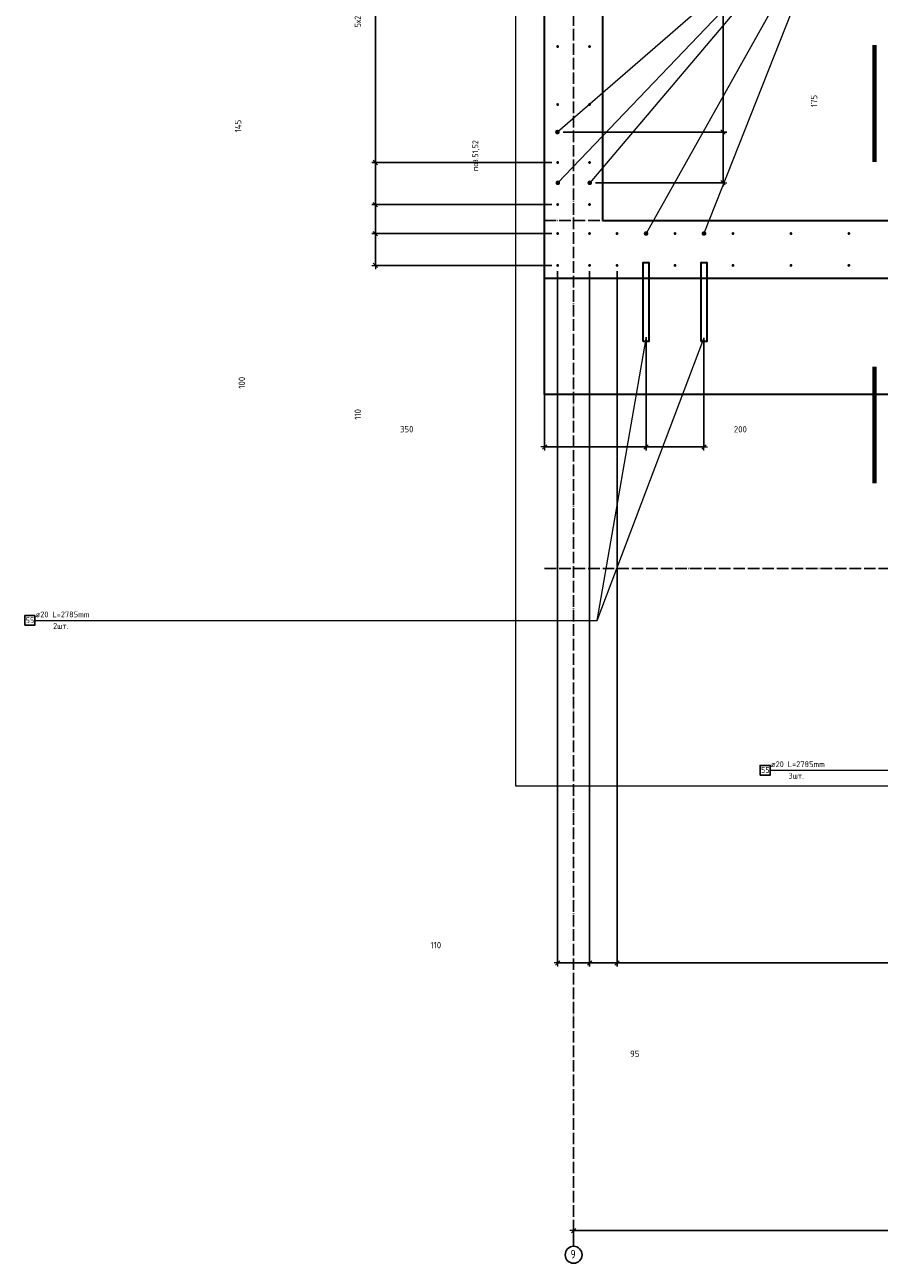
# Model space of a CAD drawing. Header units: millimetres. Extents: x 27309 to 183995, y -852 to 48500.
# Tile 2 of 93: x 123406 to 126355, y 27603 to 31875. Entities that reach past the tile are written whole.
import ezdxf

# ---------------------------------------------------------------- set-up
doc = ezdxf.new("R2010")
doc.units = ezdxf.units.MM
doc.header["$PDMODE"] = 65
doc.linetypes.add('______11', pattern=[50, 40, -5, 0, -5])
doc.linetypes.add('______5', pattern=[110, 80, -10, 10, -10])
for name, color, linetype, lineweight in [('Standard', 7, 'Continuous', 25), ('Арм.стержн. Выпуски', 180, 'Continuous', 35), ('Размерная линия_ общее', 7, 'Continuous', 13)]:
    doc.layers.add(name, color=color, linetype=linetype, lineweight=lineweight)
doc.layers.add('Осевая линия_ общее', color=7, linetype='______5', lineweight=13, true_color=0xa0a0a0)
doc.styles.add('ISOCPEUR', font='ISOCPEUR')
doc.dimstyles.new('DIMSTYLE_3', dxfattribs={"dimtxt": 22, "dimasz": 25, "dimexe": 0, "dimexo": 0, "dimgap": 11, "dimtad": 2, "dimdec": 0, "dimrnd": 5, "dimzin": 12, "dimdsep": 46, "dimtxsty": 'ISOCPEUR', "dimblk1": 'ALL_ML_STRICH', "dimblk2": 'ALL_ML_STRICH', "dimsah": 1, "dimcen": 0, "dimclrd": 7, "dimclre": 256, "dimclrt": 7, "dimadec": 0, "dimazin": 0, "dimtfac": 1, "dimtdec": 0, "dimtix": 1, "dimtmove": 2, "dimatfit": 3, "dimfxl": 0, "dimtzin": 0, "dimlwd": 0, "dimlwe": -3, "dimarcsym": 0})
doc.dimstyles.new('DIMSTYLE_7', dxfattribs={"dimtxt": 22, "dimasz": 25, "dimexe": 0, "dimexo": 0, "dimgap": 11, "dimtad": 0, "dimdec": 0, "dimrnd": 5, "dimzin": 12, "dimdsep": 46, "dimtxsty": 'ISOCPEUR', "dimblk1": 'ALL_ML_STRICH', "dimblk2": 'ALL_ML_STRICH', "dimsah": 1, "dimcen": 0, "dimclrd": 7, "dimclre": 256, "dimclrt": 7, "dimadec": 0, "dimazin": 0, "dimtfac": 1, "dimtdec": 0, "dimtix": 1, "dimtmove": 2, "dimatfit": 3, "dimfxl": 0, "dimtzin": 0, "dimlwd": 0, "dimlwe": -3, "dimarcsym": 0})

# ---------------------------------------------------------------- blocks, each defined once
blk = doc.blocks.new('ALL_ML_STRICH')
at = {"color": 0, "linetype": 'ByBlock', "lineweight": -2}
for p, q in [((-1, 0), (0.5, 0)), ((-0.3, -0.3), (0.3, 0.3)), ((0, -0.5), (0, 0.5))]:
    blk.add_line(p, q, dxfattribs=at)
blk = doc.blocks.new('*D27')
at = {"layer": 'DEFPOINTS', "color": 7, "linetype": 'Continuous', "lineweight": 13, "transparency": 33554687}
for p in [(125300, 27715.7), (125300, 27662.1), (128600, 27662.1)]:
    blk.add_point(p, dxfattribs=at)
at = {"layer": 'Размерная линия_ общее', "color": 253, "linetype": 'Continuous', "lineweight": -2, "true_color": 0xa0a0a0, "transparency": 33554687}
for p, q in [((125300, 27682.1), (125300, 27715.7)), ((128600, 27682.1), (128600, 27715.7))]:
    blk.add_line(p, q, dxfattribs=at)
at = {"layer": 'Размерная линия_ общее', "color": 7, "linetype": 'Continuous', "lineweight": -2, "transparency": 33554687}
blk.add_line((125300, 27715.7), (128600, 27715.7), dxfattribs=at)
at = {"layer": 'Размерная линия_ общее', "color": 7, "linetype": 'Continuous', "lineweight": 13, "transparency": 33554687, "xscale": 25, "yscale": 25, "zscale": 25, "rotation": 180}
blk.add_blockref('ALL_ML_STRICH', (125300, 27715.7), dxfattribs=at)
at = {"layer": 'Размерная линия_ общее', "color": 7, "linetype": 'Continuous', "lineweight": 13, "transparency": 33554687, "xscale": 25, "yscale": 25, "zscale": 25}
blk.add_blockref('ALL_ML_STRICH', (128600, 27715.7), dxfattribs=at)
at = {"layer": 'Размерная линия_ общее', "color": 7, "linetype": 'Continuous', "lineweight": 13, "transparency": 33554687, "insert": (126951.1, 27776.7), "char_height": 22, "width": 88, "attachment_point": 5, "style": 'ISOCPEUR'}
blk.add_mtext('\\A1;{3300}', dxfattribs=at)
blk = doc.blocks.new('*D76')
at = {"layer": 'DEFPOINTS', "color": 7, "linetype": 'Continuous', "lineweight": 13, "transparency": 33554687}
for p in [(125244.1, 31505), (125355.7, 31330), (125815.8, 31330)]:
    blk.add_point(p, dxfattribs=at)
at = {"layer": 'Размерная линия_ общее', "color": 253, "linetype": 'Continuous', "lineweight": -2, "true_color": 0xa0a0a0, "transparency": 33554687}
for p, q in [((125264.1, 31505), (125815.8, 31505)), ((125375.7, 31330), (125815.8, 31330))]:
    blk.add_line(p, q, dxfattribs=at)
at = {"layer": 'Размерная линия_ общее', "color": 7, "linetype": 'Continuous', "lineweight": -2, "transparency": 33554687}
blk.add_line((125815.8, 31330), (125815.8, 31505), dxfattribs=at)
at = {"layer": 'Размерная линия_ общее', "color": 7, "linetype": 'Continuous', "lineweight": 13, "transparency": 33554687, "xscale": 25, "yscale": 25, "zscale": 25}
for p, rotation in [((125815.8, 31505), 90), ((125815.8, 31330), 270)]:
    blk.add_blockref('ALL_ML_STRICH', p, dxfattribs=dict(at, rotation=rotation))
at = {"layer": 'Размерная линия_ общее', "color": 7, "linetype": 'Continuous', "lineweight": 13, "transparency": 33554687, "insert": (126129.8, 31612), "char_height": 22, "width": 66, "attachment_point": 5, "rotation": 90, "style": 'ISOCPEUR'}
blk.add_mtext('\\A1;{175}', dxfattribs=at)
blk = doc.blocks.new('*D77')
at = {"layer": 'DEFPOINTS', "color": 7, "linetype": 'Continuous', "lineweight": 13, "transparency": 33554687}
for p in [(125400, 32450), (125244.1, 31505), (125815.8, 31505)]:
    blk.add_point(p, dxfattribs=at)
at = {"layer": 'Размерная линия_ общее', "color": 253, "linetype": 'Continuous', "lineweight": -2, "true_color": 0xa0a0a0, "transparency": 33554687}
for p, q in [((125420, 32450), (125815.8, 32450)), ((125264.1, 31505), (125815.8, 31505))]:
    blk.add_line(p, q, dxfattribs=at)
at = {"layer": 'Размерная линия_ общее', "color": 7, "linetype": 'Continuous', "lineweight": -2, "transparency": 33554687}
blk.add_line((125815.8, 31505), (125815.8, 32450), dxfattribs=at)
at = {"layer": 'Размерная линия_ общее', "color": 7, "linetype": 'Continuous', "lineweight": 13, "transparency": 33554687, "xscale": 25, "yscale": 25, "zscale": 25}
for p, rotation in [((125815.8, 32450), 90), ((125815.8, 31505), 270)]:
    blk.add_blockref('ALL_ML_STRICH', p, dxfattribs=dict(at, rotation=rotation))
at = {"layer": 'Размерная линия_ общее', "color": 7, "linetype": 'Continuous', "lineweight": 13, "transparency": 33554687, "insert": (125754.8, 31977.5), "char_height": 22, "width": 66, "attachment_point": 5, "rotation": 90, "style": 'ISOCPEUR'}
blk.add_mtext('\\A1;{945}', dxfattribs=at)
blk = doc.blocks.new('*D78')
at = {"layer": 'DEFPOINTS', "color": 7, "linetype": 'Continuous', "lineweight": 13, "transparency": 33554687}
for p in [(125200, 31000), (125550, 30817.5), (125200, 30419.1)]:
    blk.add_point(p, dxfattribs=at)
at = {"layer": 'Размерная линия_ общее', "color": 253, "linetype": 'Continuous', "lineweight": -2, "true_color": 0xa0a0a0, "transparency": 33554687}
for p, q in [((125200, 30980), (125200, 30419.1)), ((125550, 30797.5), (125550, 30419.1))]:
    blk.add_line(p, q, dxfattribs=at)
at = {"layer": 'Размерная линия_ общее', "color": 7, "linetype": 'Continuous', "lineweight": -2, "transparency": 33554687}
blk.add_line((125200, 30419.1), (125550, 30419.1), dxfattribs=at)
at = {"layer": 'Размерная линия_ общее', "color": 7, "linetype": 'Continuous', "lineweight": 13, "transparency": 33554687, "xscale": 25, "yscale": 25, "zscale": 25, "rotation": 180}
blk.add_blockref('ALL_ML_STRICH', (125200, 30419.1), dxfattribs=at)
at = {"layer": 'Размерная линия_ общее', "color": 7, "linetype": 'Continuous', "lineweight": 13, "transparency": 33554687, "xscale": 25, "yscale": 25, "zscale": 25}
blk.add_blockref('ALL_ML_STRICH', (125550, 30419.1), dxfattribs=at)
at = {"layer": 'Размерная линия_ общее', "color": 7, "linetype": 'Continuous', "lineweight": 13, "transparency": 33554687, "insert": (124724.2, 30480), "char_height": 22, "width": 66, "attachment_point": 5, "style": 'ISOCPEUR'}
blk.add_mtext('\\A1;{350}', dxfattribs=at)
blk = doc.blocks.new('*D79')
at = {"layer": 'DEFPOINTS', "color": 7, "linetype": 'Continuous', "lineweight": 13, "transparency": 33554687}
for p in [(125550, 30817.5), (125750, 30815.4), (125550, 30419.1)]:
    blk.add_point(p, dxfattribs=at)
at = {"layer": 'Размерная линия_ общее', "color": 253, "linetype": 'Continuous', "lineweight": -2, "true_color": 0xa0a0a0, "transparency": 33554687}
for p, q in [((125550, 30797.5), (125550, 30419.1)), ((125750, 30795.4), (125750, 30419.1))]:
    blk.add_line(p, q, dxfattribs=at)
at = {"layer": 'Размерная линия_ общее', "color": 7, "linetype": 'Continuous', "lineweight": -2, "transparency": 33554687}
blk.add_line((125550, 30419.1), (125750, 30419.1), dxfattribs=at)
at = {"layer": 'Размерная линия_ общее', "color": 7, "linetype": 'Continuous', "lineweight": 13, "transparency": 33554687, "xscale": 25, "yscale": 25, "zscale": 25, "rotation": 180}
blk.add_blockref('ALL_ML_STRICH', (125550, 30419.1), dxfattribs=at)
at = {"layer": 'Размерная линия_ общее', "color": 7, "linetype": 'Continuous', "lineweight": 13, "transparency": 33554687, "xscale": 25, "yscale": 25, "zscale": 25}
blk.add_blockref('ALL_ML_STRICH', (125750, 30419.1), dxfattribs=at)
at = {"layer": 'Размерная линия_ общее', "color": 7, "linetype": 'Continuous', "lineweight": 13, "transparency": 33554687, "insert": (125875.5, 30479.8), "char_height": 22, "width": 66, "attachment_point": 5, "style": 'ISOCPEUR'}
blk.add_mtext('\\A1;{200}', dxfattribs=at)
blk = doc.blocks.new('*D265')
at = {"layer": 'DEFPOINTS', "color": 7, "linetype": 'Continuous', "lineweight": 13, "transparency": 33554687}
for p in [(125245, 31155), (124616.4, 31045), (125245, 31045)]:
    blk.add_point(p, dxfattribs=at)
at = {"layer": 'Размерная линия_ общее', "color": 253, "linetype": 'Continuous', "lineweight": -2, "true_color": 0xa0a0a0, "transparency": 33554687}
for p, q in [((125225, 31155), (124616.4, 31155)), ((125225, 31045), (124616.4, 31045))]:
    blk.add_line(p, q, dxfattribs=at)
at = {"layer": 'Размерная линия_ общее', "color": 7, "linetype": 'Continuous', "lineweight": -2, "transparency": 33554687}
blk.add_line((124616.4, 31045), (124616.4, 31155), dxfattribs=at)
at = {"layer": 'Размерная линия_ общее', "color": 7, "linetype": 'Continuous', "lineweight": 13, "transparency": 33554687, "xscale": 25, "yscale": 25, "zscale": 25}
for p, rotation in [((124616.4, 31155), 90), ((124616.4, 31045), 270)]:
    blk.add_blockref('ALL_ML_STRICH', p, dxfattribs=dict(at, rotation=rotation))
at = {"layer": 'Размерная линия_ общее', "color": 7, "linetype": 'Continuous', "lineweight": 13, "transparency": 33554687, "insert": (124555.4, 30531.1), "char_height": 22, "width": 66, "attachment_point": 5, "rotation": 90, "style": 'ISOCPEUR'}
blk.add_mtext('\\A1;{110}', dxfattribs=at)
blk = doc.blocks.new('*D266')
at = {"layer": 'DEFPOINTS', "color": 7, "linetype": 'Continuous', "lineweight": 13, "transparency": 33554687}
for p in [(125245, 31255), (124616.4, 31155), (125245, 31155)]:
    blk.add_point(p, dxfattribs=at)
at = {"layer": 'Размерная линия_ общее', "color": 253, "linetype": 'Continuous', "lineweight": -2, "true_color": 0xa0a0a0, "transparency": 33554687}
for p, q in [((125225, 31255), (124616.4, 31255)), ((125225, 31155), (124616.4, 31155))]:
    blk.add_line(p, q, dxfattribs=at)
at = {"layer": 'Размерная линия_ общее', "color": 7, "linetype": 'Continuous', "lineweight": -2, "transparency": 33554687}
blk.add_line((124616.4, 31155), (124616.4, 31255), dxfattribs=at)
at = {"layer": 'Размерная линия_ общее', "color": 7, "linetype": 'Continuous', "lineweight": 13, "transparency": 33554687, "xscale": 25, "yscale": 25, "zscale": 25}
for p, rotation in [((124616.4, 31255), 90), ((124616.4, 31155), 270)]:
    blk.add_blockref('ALL_ML_STRICH', p, dxfattribs=dict(at, rotation=rotation))
at = {"layer": 'Размерная линия_ общее', "color": 7, "linetype": 'Continuous', "lineweight": 13, "transparency": 33554687, "insert": (124155.1, 30640.2), "char_height": 22, "width": 66, "attachment_point": 5, "rotation": 90, "style": 'ISOCPEUR'}
blk.add_mtext('\\A1;{100}', dxfattribs=at)
blk = doc.blocks.new('*D267')
at = {"layer": 'DEFPOINTS', "color": 7, "linetype": 'Continuous', "lineweight": 13, "transparency": 33554687}
for p in [(125245, 31400), (124616.4, 31255), (125245, 31255)]:
    blk.add_point(p, dxfattribs=at)
at = {"layer": 'Размерная линия_ общее', "color": 253, "linetype": 'Continuous', "lineweight": -2, "true_color": 0xa0a0a0, "transparency": 33554687}
for p, q in [((125225, 31400), (124616.4, 31400)), ((125225, 31255), (124616.4, 31255))]:
    blk.add_line(p, q, dxfattribs=at)
at = {"layer": 'Размерная линия_ общее', "color": 7, "linetype": 'Continuous', "lineweight": -2, "transparency": 33554687}
blk.add_line((124616.4, 31255), (124616.4, 31400), dxfattribs=at)
at = {"layer": 'Размерная линия_ общее', "color": 7, "linetype": 'Continuous', "lineweight": 13, "transparency": 33554687, "xscale": 25, "yscale": 25, "zscale": 25}
for p, rotation in [((124616.4, 31400), 90), ((124616.4, 31255), 270)]:
    blk.add_blockref('ALL_ML_STRICH', p, dxfattribs=dict(at, rotation=rotation))
at = {"layer": 'Размерная линия_ общее', "color": 7, "linetype": 'Continuous', "lineweight": 13, "transparency": 33554687, "insert": (124142.2, 31525.5), "char_height": 22, "width": 66, "attachment_point": 5, "rotation": 90, "style": 'ISOCPEUR'}
blk.add_mtext('\\A1;{145}', dxfattribs=at)
blk = doc.blocks.new('*D268')
at = {"layer": 'DEFPOINTS', "color": 7, "linetype": 'Continuous', "lineweight": 13, "transparency": 33554687}
for p in [(125245, 32400), (124616.4, 31400), (125245, 31400)]:
    blk.add_point(p, dxfattribs=at)
at = {"layer": 'Размерная линия_ общее', "color": 253, "linetype": 'Continuous', "lineweight": -2, "true_color": 0xa0a0a0, "transparency": 33554687}
for p, q in [((125225, 32400), (124616.4, 32400)), ((125225, 31400), (124616.4, 31400))]:
    blk.add_line(p, q, dxfattribs=at)
at = {"layer": 'Размерная линия_ общее', "color": 7, "linetype": 'Continuous', "lineweight": -2, "transparency": 33554687}
blk.add_line((124616.4, 31400), (124616.4, 32400), dxfattribs=at)
at = {"layer": 'Размерная линия_ общее', "color": 7, "linetype": 'Continuous', "lineweight": 13, "transparency": 33554687, "xscale": 25, "yscale": 25, "zscale": 25}
for p, rotation in [((124616.4, 32400), 90), ((124616.4, 31400), 270)]:
    blk.add_blockref('ALL_ML_STRICH', p, dxfattribs=dict(at, rotation=rotation))
at = {"layer": 'Размерная линия_ общее', "color": 7, "linetype": 'Continuous', "lineweight": 13, "transparency": 33554687, "insert": (124544.4, 31866), "char_height": 22, "width": 1.1, "attachment_point": 1, "rotation": 90, "line_spacing_factor": 0.60241, "style": 'ISOCPEUR'}
blk.add_mtext('\\W0.91;5х200', dxfattribs=at)
blk = doc.blocks.new('*D612')
at = {"layer": 'DEFPOINTS', "color": 7, "linetype": 'Continuous', "lineweight": 13, "transparency": 33554687}
for p in [(125245, 31045), (125355, 31045), (125245, 28639)]:
    blk.add_point(p, dxfattribs=at)
at = {"layer": 'Размерная линия_ общее', "color": 253, "linetype": 'Continuous', "lineweight": -2, "true_color": 0xa0a0a0, "transparency": 33554687}
for p, q in [((125245, 31025), (125245, 28639)), ((125355, 31025), (125355, 28639))]:
    blk.add_line(p, q, dxfattribs=at)
at = {"layer": 'Размерная линия_ общее', "color": 7, "linetype": 'Continuous', "lineweight": -2, "transparency": 33554687}
blk.add_line((125245, 28639), (125355, 28639), dxfattribs=at)
at = {"layer": 'Размерная линия_ общее', "color": 7, "linetype": 'Continuous', "lineweight": 13, "transparency": 33554687, "xscale": 25, "yscale": 25, "zscale": 25, "rotation": 180}
blk.add_blockref('ALL_ML_STRICH', (125245, 28639), dxfattribs=at)
at = {"layer": 'Размерная линия_ общее', "color": 7, "linetype": 'Continuous', "lineweight": 13, "transparency": 33554687, "xscale": 25, "yscale": 25, "zscale": 25}
blk.add_blockref('ALL_ML_STRICH', (125355, 28639), dxfattribs=at)
at = {"layer": 'Размерная линия_ общее', "color": 7, "linetype": 'Continuous', "lineweight": 13, "transparency": 33554687, "insert": (124824.5, 28700.4), "char_height": 22, "width": 66, "attachment_point": 5, "style": 'ISOCPEUR'}
blk.add_mtext('\\A1;{110}', dxfattribs=at)
blk = doc.blocks.new('*D613')
at = {"layer": 'DEFPOINTS', "color": 7, "linetype": 'Continuous', "lineweight": 13, "transparency": 33554687}
for p in [(125355, 31045), (125450, 31045), (125355, 28639)]:
    blk.add_point(p, dxfattribs=at)
at = {"layer": 'Размерная линия_ общее', "color": 253, "linetype": 'Continuous', "lineweight": -2, "true_color": 0xa0a0a0, "transparency": 33554687}
for p, q in [((125355, 31025), (125355, 28639)), ((125450, 31025), (125450, 28639))]:
    blk.add_line(p, q, dxfattribs=at)
at = {"layer": 'Размерная линия_ общее', "color": 7, "linetype": 'Continuous', "lineweight": -2, "transparency": 33554687}
blk.add_line((125355, 28639), (125450, 28639), dxfattribs=at)
at = {"layer": 'Размерная линия_ общее', "color": 7, "linetype": 'Continuous', "lineweight": 13, "transparency": 33554687, "xscale": 25, "yscale": 25, "zscale": 25, "rotation": 180}
blk.add_blockref('ALL_ML_STRICH', (125355, 28639), dxfattribs=at)
at = {"layer": 'Размерная линия_ общее', "color": 7, "linetype": 'Continuous', "lineweight": 13, "transparency": 33554687, "xscale": 25, "yscale": 25, "zscale": 25}
blk.add_blockref('ALL_ML_STRICH', (125450, 28639), dxfattribs=at)
at = {"layer": 'Размерная линия_ общее', "color": 7, "linetype": 'Continuous', "lineweight": 13, "transparency": 33554687, "insert": (125511.1, 28325.7), "char_height": 22, "width": 44, "attachment_point": 5, "style": 'ISOCPEUR'}
blk.add_mtext('\\A1;{95}', dxfattribs=at)
blk = doc.blocks.new('*D614')
at = {"layer": 'DEFPOINTS', "color": 7, "linetype": 'Continuous', "lineweight": 13, "transparency": 33554687}
for p in [(125450, 31045), (128450, 31045), (125450, 28639)]:
    blk.add_point(p, dxfattribs=at)
at = {"layer": 'Размерная линия_ общее', "color": 253, "linetype": 'Continuous', "lineweight": -2, "true_color": 0xa0a0a0, "transparency": 33554687}
for p, q in [((125450, 31025), (125450, 28639)), ((128450, 31025), (128450, 28639))]:
    blk.add_line(p, q, dxfattribs=at)
at = {"layer": 'Размерная линия_ общее', "color": 7, "linetype": 'Continuous', "lineweight": -2, "transparency": 33554687}
blk.add_line((125450, 28639), (128450, 28639), dxfattribs=at)
at = {"layer": 'Размерная линия_ общее', "color": 7, "linetype": 'Continuous', "lineweight": 13, "transparency": 33554687, "xscale": 25, "yscale": 25, "zscale": 25, "rotation": 180}
blk.add_blockref('ALL_ML_STRICH', (125450, 28639), dxfattribs=at)
at = {"layer": 'Размерная линия_ общее', "color": 7, "linetype": 'Continuous', "lineweight": 13, "transparency": 33554687, "xscale": 25, "yscale": 25, "zscale": 25}
blk.add_blockref('ALL_ML_STRICH', (128450, 28639), dxfattribs=at)
at = {"layer": 'Размерная линия_ общее', "color": 7, "linetype": 'Continuous', "lineweight": 13, "transparency": 33554687, "insert": (126868.6, 28711), "char_height": 22, "width": 1.1, "attachment_point": 1, "line_spacing_factor": 0.60241, "style": 'ISOCPEUR'}
blk.add_mtext('15х200=3000', dxfattribs=at)

msp = doc.modelspace()

# ---------------------------------------------------------------- hatches: boundary and pattern name
at = {"layer": 'Арм.стержн. Выпуски', "linetype": 'Continuous', "lineweight": 35, "transparency": 33554687}
for color, points in [(4, [(125250, 31800), (125249.6, 31801.9), (125248.5, 31803.5), (125246.9, 31804.6), (125245, 31805), (125243.1, 31804.6), (125241.5, 31803.5), (125240.4, 31801.9), (125240, 31800), (125240.4, 31798.1), (125241.5, 31796.5), (125243.1, 31795.4), (125245, 31795), (125246.9, 31795.4), (125248.5, 31796.5), (125249.6, 31798.1)]), (4, [(125360, 31800), (125359.6, 31801.9), (125358.5, 31803.5), (125356.9, 31804.6), (125355, 31805), (125353.1, 31804.6), (125351.5, 31803.5), (125350.4, 31801.9), (125350, 31800), (125350.4, 31798.1), (125351.5, 31796.5), (125353.1, 31795.4), (125355, 31795), (125356.9, 31795.4), (125358.5, 31796.5), (125359.6, 31798.1)]), (4, [(125250, 31600), (125249.6, 31601.9), (125248.5, 31603.5), (125246.9, 31604.6), (125245, 31605), (125243.1, 31604.6), (125241.5, 31603.5), (125240.4, 31601.9), (125240, 31600), (125240.4, 31598.1), (125241.5, 31596.5), (125243.1, 31595.4), (125245, 31595), (125246.9, 31595.4), (125248.5, 31596.5), (125249.6, 31598.1)]), (4, [(125360, 31600), (125359.6, 31601.9), (125358.5, 31603.5), (125356.9, 31604.6), (125355, 31605), (125353.1, 31604.6), (125351.5, 31603.5), (125350.4, 31601.9), (125350, 31600), (125350.4, 31598.1), (125351.5, 31596.5), (125353.1, 31595.4), (125355, 31595), (125356.9, 31595.4), (125358.5, 31596.5), (125359.6, 31598.1)]), (7, [(125252.1, 31505), (125251.5, 31508.1), (125249.8, 31510.7), (125247.2, 31512.4), (125244.1, 31513), (125241.1, 31512.4), (125238.5, 31510.7), (125236.7, 31508.1), (125236.1, 31505), (125236.7, 31501.9), (125238.5, 31499.3), (125241.1, 31497.6), (125244.1, 31497), (125247.2, 31497.6), (125249.8, 31499.3), (125251.5, 31501.9)]), (4, [(125250, 31400), (125249.6, 31401.9), (125248.5, 31403.5), (125246.9, 31404.6), (125245, 31405), (125243.1, 31404.6), (125241.5, 31403.5), (125240.4, 31401.9), (125240, 31400), (125240.4, 31398.1), (125241.5, 31396.5), (125243.1, 31395.4), (125245, 31395), (125246.9, 31395.4), (125248.5, 31396.5), (125249.6, 31398.1)]), (4, [(125360, 31400), (125359.6, 31401.9), (125358.5, 31403.5), (125356.9, 31404.6), (125355, 31405), (125353.1, 31404.6), (125351.5, 31403.5), (125350.4, 31401.9), (125350, 31400), (125350.4, 31398.1), (125351.5, 31396.5), (125353.1, 31395.4), (125355, 31395), (125356.9, 31395.4), (125358.5, 31396.5), (125359.6, 31398.1)]), (7, [(125253.7, 31330), (125253.1, 31333.1), (125251.3, 31335.7), (125248.7, 31337.4), (125245.7, 31338), (125242.6, 31337.4), (125240, 31335.7), (125238.3, 31333.1), (125237.7, 31330), (125238.3, 31326.9), (125240, 31324.3), (125242.6, 31322.6), (125245.7, 31322), (125248.7, 31322.6), (125251.3, 31324.3), (125253.1, 31326.9)]), (7, [(125363.7, 31330), (125363, 31333.1), (125361.3, 31335.7), (125358.7, 31337.4), (125355.7, 31338), (125352.6, 31337.4), (125350, 31335.7), (125348.3, 31333.1), (125347.7, 31330), (125348.3, 31326.9), (125350, 31324.3), (125352.6, 31322.6), (125355.7, 31322), (125358.7, 31322.6), (125361.3, 31324.3), (125363, 31326.9)]), (4, [(125250, 31255), (125249.6, 31256.9), (125248.5, 31258.5), (125246.9, 31259.6), (125245, 31260), (125243.1, 31259.6), (125241.5, 31258.5), (125240.4, 31256.9), (125240, 31255), (125240.4, 31253.1), (125241.5, 31251.5), (125243.1, 31250.4), (125245, 31250), (125246.9, 31250.4), (125248.5, 31251.5), (125249.6, 31253.1)]), (4, [(125360, 31255), (125359.6, 31256.9), (125358.5, 31258.5), (125356.9, 31259.6), (125355, 31260), (125353.1, 31259.6), (125351.5, 31258.5), (125350.4, 31256.9), (125350, 31255), (125350.4, 31253.1), (125351.5, 31251.5), (125353.1, 31250.4), (125355, 31250), (125356.9, 31250.4), (125358.5, 31251.5), (125359.6, 31253.1)]), (4, [(125250, 31155), (125249.6, 31156.9), (125248.5, 31158.5), (125246.9, 31159.6), (125245, 31160), (125243.1, 31159.6), (125241.5, 31158.5), (125240.4, 31156.9), (125240, 31155), (125240.4, 31153.1), (125241.5, 31151.5), (125243.1, 31150.4), (125245, 31150), (125246.9, 31150.4), (125248.5, 31151.5), (125249.6, 31153.1)]), (4, [(125360, 31155), (125359.6, 31156.9), (125358.5, 31158.5), (125356.9, 31159.6), (125355, 31160), (125353.1, 31159.6), (125351.5, 31158.5), (125350.4, 31156.9), (125350, 31155), (125350.4, 31153.1), (125351.5, 31151.5), (125353.1, 31150.4), (125355, 31150), (125356.9, 31150.4), (125358.5, 31151.5), (125359.6, 31153.1)]), (4, [(125455, 31155), (125454.6, 31156.9), (125453.5, 31158.5), (125451.9, 31159.6), (125450, 31160), (125448.1, 31159.6), (125446.5, 31158.5), (125445.4, 31156.9), (125445, 31155), (125445.4, 31153.1), (125446.5, 31151.5), (125448.1, 31150.4), (125450, 31150), (125451.9, 31150.4), (125453.5, 31151.5), (125454.6, 31153.1)]), (7, [(125558, 31155), (125557.4, 31158.1), (125555.7, 31160.7), (125553.1, 31162.4), (125550, 31163), (125546.9, 31162.4), (125544.3, 31160.7), (125542.6, 31158.1), (125542, 31155), (125542.6, 31151.9), (125544.3, 31149.3), (125546.9, 31147.6), (125550, 31147), (125553.1, 31147.6), (125555.7, 31149.3), (125557.4, 31151.9)]), (4, [(125655, 31155), (125654.6, 31156.9), (125653.5, 31158.5), (125651.9, 31159.6), (125650, 31160), (125648.1, 31159.6), (125646.5, 31158.5), (125645.4, 31156.9), (125645, 31155), (125645.4, 31153.1), (125646.5, 31151.5), (125648.1, 31150.4), (125650, 31150), (125651.9, 31150.4), (125653.5, 31151.5), (125654.6, 31153.1)]), (7, [(125758, 31155), (125757.4, 31158.1), (125755.7, 31160.7), (125753.1, 31162.4), (125750, 31163), (125746.9, 31162.4), (125744.3, 31160.7), (125742.6, 31158.1), (125742, 31155), (125742.6, 31151.9), (125744.3, 31149.3), (125746.9, 31147.6), (125750, 31147), (125753.1, 31147.6), (125755.7, 31149.3), (125757.4, 31151.9)]), (4, [(125855, 31155), (125854.6, 31156.9), (125853.5, 31158.5), (125851.9, 31159.6), (125850, 31160), (125848.1, 31159.6), (125846.5, 31158.5), (125845.4, 31156.9), (125845, 31155), (125845.4, 31153.1), (125846.5, 31151.5), (125848.1, 31150.4), (125850, 31150), (125851.9, 31150.4), (125853.5, 31151.5), (125854.6, 31153.1)]), (4, [(126055, 31155), (126054.6, 31156.9), (126053.5, 31158.5), (126051.9, 31159.6), (126050, 31160), (126048.1, 31159.6), (126046.5, 31158.5), (126045.4, 31156.9), (126045, 31155), (126045.4, 31153.1), (126046.5, 31151.5), (126048.1, 31150.4), (126050, 31150), (126051.9, 31150.4), (126053.5, 31151.5), (126054.6, 31153.1)]), (4, [(126255, 31155), (126254.6, 31156.9), (126253.5, 31158.5), (126251.9, 31159.6), (126250, 31160), (126248.1, 31159.6), (126246.5, 31158.5), (126245.4, 31156.9), (126245, 31155), (126245.4, 31153.1), (126246.5, 31151.5), (126248.1, 31150.4), (126250, 31150), (126251.9, 31150.4), (126253.5, 31151.5), (126254.6, 31153.1)]), (4, [(125250, 31045), (125249.6, 31046.9), (125248.5, 31048.5), (125246.9, 31049.6), (125245, 31050), (125243.1, 31049.6), (125241.5, 31048.5), (125240.4, 31046.9), (125240, 31045), (125240.4, 31043.1), (125241.5, 31041.5), (125243.1, 31040.4), (125245, 31040), (125246.9, 31040.4), (125248.5, 31041.5), (125249.6, 31043.1)]), (4, [(125360, 31045), (125359.6, 31046.9), (125358.5, 31048.5), (125356.9, 31049.6), (125355, 31050), (125353.1, 31049.6), (125351.5, 31048.5), (125350.4, 31046.9), (125350, 31045), (125350.4, 31043.1), (125351.5, 31041.5), (125353.1, 31040.4), (125355, 31040), (125356.9, 31040.4), (125358.5, 31041.5), (125359.6, 31043.1)]), (4, [(125455, 31045), (125454.6, 31046.9), (125453.5, 31048.5), (125451.9, 31049.6), (125450, 31050), (125448.1, 31049.6), (125446.5, 31048.5), (125445.4, 31046.9), (125445, 31045), (125445.4, 31043.1), (125446.5, 31041.5), (125448.1, 31040.4), (125450, 31040), (125451.9, 31040.4), (125453.5, 31041.5), (125454.6, 31043.1)]), (4, [(125655, 31045), (125654.6, 31046.9), (125653.5, 31048.5), (125651.9, 31049.6), (125650, 31050), (125648.1, 31049.6), (125646.5, 31048.5), (125645.4, 31046.9), (125645, 31045), (125645.4, 31043.1), (125646.5, 31041.5), (125648.1, 31040.4), (125650, 31040), (125651.9, 31040.4), (125653.5, 31041.5), (125654.6, 31043.1)]), (4, [(125855, 31045), (125854.6, 31046.9), (125853.5, 31048.5), (125851.9, 31049.6), (125850, 31050), (125848.1, 31049.6), (125846.5, 31048.5), (125845.4, 31046.9), (125845, 31045), (125845.4, 31043.1), (125846.5, 31041.5), (125848.1, 31040.4), (125850, 31040), (125851.9, 31040.4), (125853.5, 31041.5), (125854.6, 31043.1)]), (4, [(126055, 31045), (126054.6, 31046.9), (126053.5, 31048.5), (126051.9, 31049.6), (126050, 31050), (126048.1, 31049.6), (126046.5, 31048.5), (126045.4, 31046.9), (126045, 31045), (126045.4, 31043.1), (126046.5, 31041.5), (126048.1, 31040.4), (126050, 31040), (126051.9, 31040.4), (126053.5, 31041.5), (126054.6, 31043.1)]), (4, [(126255, 31045), (126254.6, 31046.9), (126253.5, 31048.5), (126251.9, 31049.6), (126250, 31050), (126248.1, 31049.6), (126246.5, 31048.5), (126245.4, 31046.9), (126245, 31045), (126245.4, 31043.1), (126246.5, 31041.5), (126248.1, 31040.4), (126250, 31040), (126251.9, 31040.4), (126253.5, 31041.5), (126254.6, 31043.1)])]:
    msp.add_hatch(color=color, dxfattribs=at).paths.add_polyline_path(points)

# ---------------------------------------------------------------- linework, layer by layer
at = {"color": 7, "linetype": 'Continuous', "lineweight": 35, "transparency": 33554687}
for p, q in [((125200, 31000), (125200, 32450)), ((125400, 32450), (125400, 31200)), ((125400, 31200), (128700, 31200)), ((125400, 31000), (125200, 31000)), ((128500, 31000), (125400, 31000))]:
    msp.add_line(p, q, dxfattribs=at)
at = {"layer": 'Standard', "color": 7, "linetype": 'Continuous', "lineweight": 70, "transparency": 33554687}
for p, q in [((126338.9, 31402.2), (126338.9, 31804.2)), ((126338.9, 30695.6), (126338.9, 30293.6))]:
    msp.add_line(p, q, dxfattribs=at)
at = {"layer": 'Standard', "color": 7, "linetype": 'Continuous', "lineweight": 13, "transparency": 33554687}
msp.add_lwpolyline([(125100, 29250), (167980, 29250), (167980, 48500), (125100, 48500), (125100, 29250)], dxfattribs=at)
at = {"layer": 'Арм.стержн. Выпуски', "color": 7, "linetype": 'Continuous', "lineweight": 13, "transparency": 33554687}
for p, q in [((126221.9, 32351.3), (125244.1, 31505)), ((126221.9, 32351.3), (125245.7, 31330)), ((126221.9, 32351.3), (125355.7, 31330)), ((126221.9, 32351.3), (125550, 31155)), ((126221.9, 32351.3), (125750, 31155)), ((125380.8, 29820.6), (125750, 30793)), ((125380.8, 29820.6), (125550, 30793)), ((123440.8, 29820.6), (125380.8, 29820.6)), ((125978.4, 29303.8), (127918.4, 29303.8))]:
    msp.add_line(p, q, dxfattribs=at)
at = {"layer": 'Арм.стержн. Выпуски', "color": 7, "linetype": 'Continuous', "lineweight": 35, "transparency": 33554687}
for points in [[(125540, 30783), (125540, 31055), (125560, 31055), (125560, 30783), (125540, 30783)], [(125740, 30783), (125740, 31055), (125760, 31055), (125760, 30783), (125740, 30783)]]:
    msp.add_lwpolyline(points, dxfattribs=at)
at = {"layer": 'Арм.стержн. Выпуски', "color": 7, "linetype": 'Continuous', "lineweight": 25, "transparency": 33554687}
for points in [[(123406.1, 29803.9), (123440.8, 29803.9), (123440.8, 29837.2), (123406.1, 29837.2), (123406.1, 29803.9)], [(125943.8, 29287.2), (125978.4, 29287.2), (125978.4, 29320.5), (125943.8, 29320.5), (125943.8, 29287.2)]]:
    msp.add_lwpolyline(points, dxfattribs=at)
at = {"layer": 'Осевая линия_ общее', "color": 253, "linetype": '______11', "lineweight": -3, "true_color": 0xa0a0a0, "transparency": 33554687}
for p, q in [((125300, 46340), (125300, 27662.1)), ((125200, 31200), (169325.4, 31200)), ((125200, 30000), (169325.4, 30000))]:
    msp.add_line(p, q, dxfattribs=at)
at = {"layer": 'Осевая линия_ общее', "color": 7, "linetype": 'Continuous', "lineweight": -3, "transparency": 33554687}
msp.add_circle((125300.2, 27632.4), 29.2, dxfattribs=at)
at = {"layer": 'Размерная линия_ общее', "color": 7, "linetype": 'Continuous', "lineweight": 35, "transparency": 33554687}
for p, q in [((125200, 30600), (125200, 31000)), ((128100, 30600), (125200, 30600))]:
    msp.add_line(p, q, dxfattribs=at)

# ---------------------------------------------------------------- texts
at = {"layer": 'Standard', "color": 7, "linetype": 'Continuous', "lineweight": 13, "transparency": 33554687, "insert": (124975.4, 31370.3), "char_height": 20, "width": 104.817, "attachment_point": 7, "rotation": 90, "style": 'ISOCPEUR'}
msp.add_mtext('\\A1;{\\fISOCPEUR|i0|b0;\\H20.000000;\\W0.909091;\\C7;поз.51,52}\\P', dxfattribs=at)
at = {"layer": 'Арм.стержн. Выпуски', "color": 7, "linetype": 'Continuous', "lineweight": 25, "transparency": 33554687, "char_height": 20, "attachment_point": 7, "style": 'ISOCPEUR'}
for s, insert, width in [('\\W0.87;55', (123409.4, 29811.2), 36.721), ('\\W0.98;ø20 L=2785mm ', (123442.8, 29831.2), 199.696), ('\\W0.94;2шт. ', (123503.8, 29791.2), 77.419), ('\\W0.87;55', (125947.1, 29294.5), 36.721), ('\\W0.98;ø20 L=2785mm ', (125980.4, 29314.5), 199.696), ('\\W0.94;3шт. ', (126041.4, 29274.5), 77.419)]:
    msp.add_mtext(s, dxfattribs=dict(at, insert=insert, width=width))
at = {"layer": 'Осевая линия_ общее', "color": 7, "linetype": 'Continuous', "lineweight": -3, "transparency": 33554687, "insert": (125289.7, 27619.3), "char_height": 30, "width": 32.641, "attachment_point": 7, "style": 'ISOCPEUR'}
msp.add_mtext('\\W0.78;9', dxfattribs=at)

# ---------------------------------------------------------------- dimensions: what is measured, and where the dimension line sits
at = {"layer": 'Размерная линия_ общее', "color": 7, "linetype": 'Continuous', "lineweight": 13, "transparency": 33554687}
for base, p1, p2, dimstyle, picture, middle in [((125815.8, 32450), (125264.1, 31505), (125420, 32450), 'DIMSTYLE_3', '*D77', (125754.8, 31977.5)), ((125815.8, 31505), (125375.7, 31330), (125264.1, 31505), 'DIMSTYLE_7', '*D76', (126129.8, 31612)), ((124616.4, 31400), (125225, 31255), (125225, 31400), 'DIMSTYLE_3', '*D267', (124142.2, 31525.5)), ((124616.4, 31255), (125225, 31155), (125225, 31255), 'DIMSTYLE_3', '*D266', (124155.1, 30640.2)), ((124616.4, 31155), (125225, 31045), (125225, 31155), 'DIMSTYLE_3', '*D265', (124555.4, 30531.1))]:
    dim = msp.add_linear_dim(base=base, p1=p1, p2=p2, angle=90, dimstyle=dimstyle, override={"dimpost": '<>', "dimclrd": 7, "dimclre": 253, "dimclrt": 7, "dimlwd": 0, "dimlwe": 65533}, dxfattribs=at)
    dim.commit()
    dim.dimension.update_dxf_attribs({"geometry": picture, "text_midpoint": middle, "dimtype": 160})
dim = msp.add_linear_dim(base=(124616.4, 32400), p1=(125225, 31400), p2=(125225, 32400), angle=90, text='\\W0.91;5х200', dimstyle='DIMSTYLE_3', override={"dimpost": '<>', "dimclrd": 7, "dimclre": 253, "dimclrt": 7, "dimlwd": 0, "dimlwe": 65533}, dxfattribs=at)
dim.commit()
dim.dimension.update_dxf_attribs({"geometry": '*D268', "text_midpoint": (124605.4, 31900), "dimtype": 160})
for base, p1, p2, dimstyle, picture, middle in [((125355, 28639), (125245, 31025), (125355, 31025), 'DIMSTYLE_3', '*D612', (124824.5, 28700.4)), ((125450, 28639), (125355, 31025), (125450, 31025), 'DIMSTYLE_7', '*D613', (125511.1, 28325.7)), ((125550, 30419.1), (125200, 30980), (125550, 30797.5), 'DIMSTYLE_3', '*D78', (124724.2, 30480)), ((125750, 30419.1), (125550, 30797.5), (125750, 30795.4), 'DIMSTYLE_3', '*D79', (125875.5, 30479.8)), ((128600, 27715.7), (125300, 27682.1), (128600, 27682.1), 'DIMSTYLE_3', '*D27', (126951.1, 27776.7))]:
    dim = msp.add_linear_dim(base=base, p1=p1, p2=p2, dimstyle=dimstyle, override={"dimpost": '<>', "dimclrd": 7, "dimclre": 253, "dimclrt": 7, "dimlwd": 0, "dimlwe": 65533}, dxfattribs=at)
    dim.commit()
    dim.dimension.update_dxf_attribs({"geometry": picture, "text_midpoint": middle, "dimtype": 160})
dim = msp.add_linear_dim(base=(128450, 28639), p1=(125450, 31025), p2=(128450, 31025), text='15х200=3000', dimstyle='DIMSTYLE_3', override={"dimpost": '<>', "dimclrd": 7, "dimclre": 253, "dimclrt": 7, "dimlwd": 0, "dimlwe": 65533}, dxfattribs=at)
dim.commit()
dim.dimension.update_dxf_attribs({"geometry": '*D614', "text_midpoint": (126950, 28650), "dimtype": 160})

doc.saveas('drawing.dxf')
